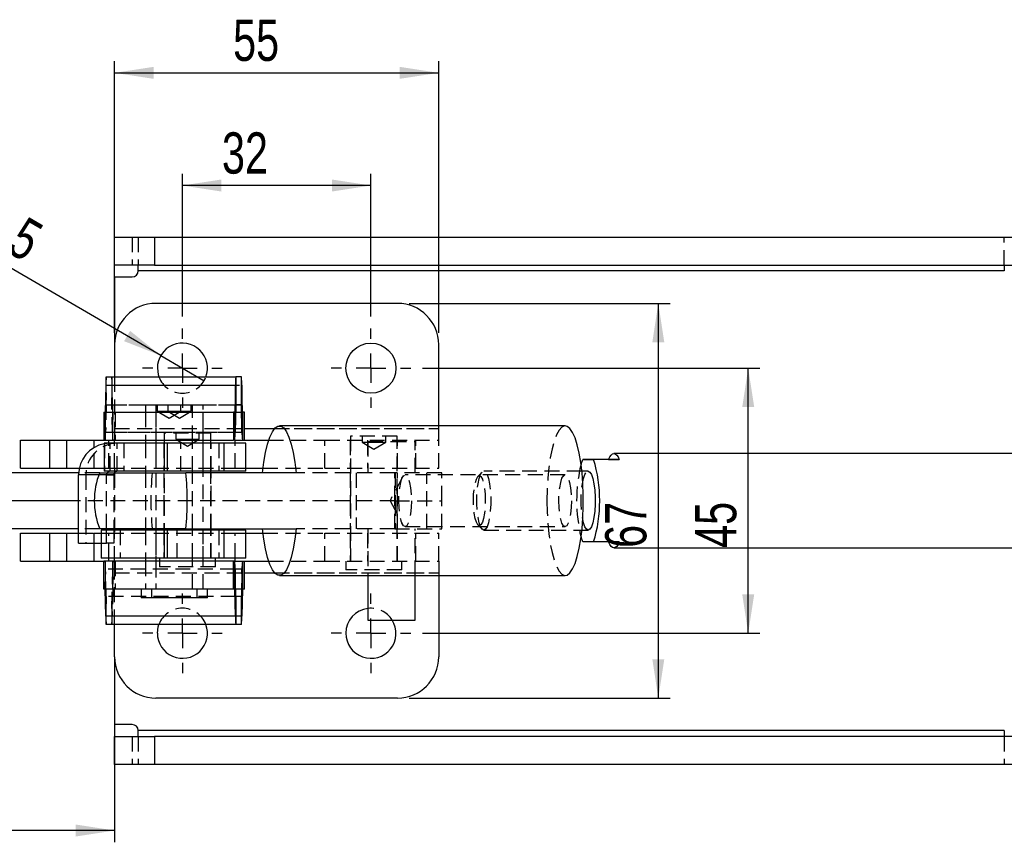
# Model space of a CAD drawing. Extents: x 64 to 763, y 49 to 567.
# Tile 4 of 8: x 414 to 581, y 258 to 398. Entities that reach past the tile are written whole.
import ezdxf

# ---------------------------------------------------------------- set-up
doc = ezdxf.new("R2010")
doc.units = 0
doc.header["$LTSCALE"] = 2
doc.linetypes.add('HIDDEN', pattern=[1.905, 1.27, -0.635])
doc.layers.get('0').update_dxf_attribs({"linetype": 'CONTINUOUS'})
doc.styles.add('SLDTEXTSTYLE0', font='TXT', dxfattribs={"width": 0.75})
doc.dimstyles.new('SLDDIMSTYLE0', dxfattribs={"dimtxt": 7, "dimasz": 6.604, "dimexe": 0, "dimexo": 0.0625, "dimgap": 1.75, "dimtad": 1, "dimdec": 0, "dimrnd": 1e-09, "dimzin": 12, "dimtxsty": 'SLDTEXTSTYLE0', "dimsah": 1, "dimcen": 0.09, "dimazin": 3, "dimtfac": 1, "dimtdec": 0, "dimtofl": 0, "dimtmove": 0, "dimatfit": 3, "dimtolj": 1, "dimtzin": 12})
doc.dimstyles.new('SLDDIMSTYLE1', dxfattribs={"dimtxt": 7, "dimasz": 6.604, "dimexe": 0, "dimexo": 0.0625, "dimgap": 1.75, "dimtad": 1, "dimdec": 3, "dimrnd": 1e-09, "dimzin": 12, "dimtxsty": 'SLDTEXTSTYLE0', "dimsah": 1, "dimcen": 0.09, "dimazin": 3, "dimtfac": 1, "dimtdec": 3, "dimtofl": 0, "dimtmove": 0, "dimatfit": 3, "dimtolj": 1, "dimtzin": 12})
doc.dimstyles.new('SLDDIMSTYLE2', dxfattribs={"dimtxt": 7, "dimasz": 6.604, "dimexe": 0, "dimexo": 0.0625, "dimgap": 1.75, "dimtad": 1, "dimdec": 3, "dimrnd": 1e-09, "dimzin": 12, "dimtxsty": 'SLDTEXTSTYLE0', "dimblk1": 'NONE', "dimsah": 1, "dimcen": 0, "dimazin": 3, "dimtfac": 1, "dimtdec": 3, "dimtmove": 0, "dimatfit": 3, "dimtolj": 1, "dimtzin": 12})

# ---------------------------------------------------------------- blocks, each defined once
blk = doc.blocks.new('_D_3')
at = {"color": 179, "linetype": 'CONTINUOUS'}
for p, q in [((481.91, 338.61), (539.19, 338.61)), ((537.19, 293.61), (537.19, 338.61)), ((481.91, 293.61), (539.19, 293.61))]:
    blk.add_line(p, q, dxfattribs=at)
for points in [[(537.19, 338.61), (536.18, 332.01), (538.21, 332.01)], [(537.19, 293.61), (538.21, 300.21), (536.18, 300.21)]]:
    blk.add_solid(points, dxfattribs=at)
at = {"color": 179, "linetype": 'CONTINUOUS', "insert": (528.17, 308.1, -50.05), "char_height": 7, "attachment_point": 1, "rotation": 90, "style": 'SLDTEXTSTYLE0'}
blk.add_mtext('45', dxfattribs=at)
blk = doc.blocks.new('_D_4')
at = {"color": 179, "linetype": 'CONTINUOUS'}
for p, q in [((479.66, 349.61), (523.93, 349.61)), ((521.93, 349.61), (521.93, 282.61)), ((479.66, 282.61), (523.93, 282.61))]:
    blk.add_line(p, q, dxfattribs=at)
for points in [[(521.93, 349.61), (520.92, 343.01), (522.95, 343.01)], [(521.93, 282.61), (522.95, 289.21), (520.92, 289.21)]]:
    blk.add_solid(points, dxfattribs=at)
at = {"color": 179, "linetype": 'CONTINUOUS', "insert": (512.91, 308.1, -50.05), "char_height": 7, "attachment_point": 1, "rotation": 90, "style": 'SLDTEXTSTYLE0'}
blk.add_mtext('67', dxfattribs=at)
blk = doc.blocks.new('_D_5')
at = {"color": 179, "linetype": 'CONTINUOUS'}
for p, q in [((441.16, 347.36), (441.16, 371.61)), ((473.16, 347.36), (473.16, 371.61)), ((473.16, 369.61), (441.16, 369.61))]:
    blk.add_line(p, q, dxfattribs=at)
for points in [[(441.16, 369.61), (447.76, 368.59), (447.76, 370.63)], [(473.16, 369.61), (466.55, 370.63), (466.55, 368.59)]]:
    blk.add_solid(points, dxfattribs=at)
at = {"color": 179, "linetype": 'CONTINUOUS', "insert": (447.87, 378.63, -50.05), "char_height": 7, "attachment_point": 1, "style": 'SLDTEXTSTYLE0'}
blk.add_mtext('32', dxfattribs=at)
blk = doc.blocks.new('_D_6')
at = {"color": 179, "linetype": 'CONTINUOUS'}
for p, q in [((329.81, 307.96), (329.81, 258.13)), ((429.66, 287.61), (429.66, 258.13)), ((429.66, 260.13), (329.81, 260.13))]:
    blk.add_line(p, q, dxfattribs=at)
for points in [[(329.81, 260.13), (336.41, 259.11), (336.41, 261.15)], [(429.66, 260.13), (423.05, 261.15), (423.05, 259.11)]]:
    blk.add_solid(points, dxfattribs=at)
at = {"color": 179, "linetype": 'CONTINUOUS', "insert": (361.76, 269.15, -50.05), "char_height": 7, "attachment_point": 1, "style": 'SLDTEXTSTYLE0'}
blk.add_mtext('100', dxfattribs=at)
blk = doc.blocks.new('_D_7')
at = {"color": 179, "linetype": 'CONTINUOUS'}
for p, q in [((429.66, 344.61), (429.66, 390.73)), ((484.66, 344.61), (484.66, 390.73)), ((429.66, 388.73), (484.66, 388.73))]:
    blk.add_line(p, q, dxfattribs=at)
for points in [[(429.66, 388.73), (436.26, 387.72), (436.26, 389.75)], [(484.66, 388.73), (478.05, 389.75), (478.05, 387.72)]]:
    blk.add_solid(points, dxfattribs=at)
at = {"color": 179, "linetype": 'CONTINUOUS', "insert": (449.76, 397.76, -50.05), "char_height": 7, "attachment_point": 1, "style": 'SLDTEXTSTYLE0'}
blk.add_mtext('55', dxfattribs=at)
blk = doc.blocks.new('_D_8')
at = {"color": 179, "linetype": 'CONTINUOUS'}
for q in [(395.88, 364.93), (444.83, 336.47)]:
    blk.add_line((437.48, 340.75), q, dxfattribs=at)
blk.add_solid([(437.48, 340.75), (432.28, 344.94), (431.26, 343.19)], dxfattribs=at)
at = {"color": 179, "linetype": 'CONTINUOUS', "char_height": 7, "attachment_point": 1, "rotation": 329.8316, "style": 'SLDTEXTSTYLE0'}
for s, insert in [('%%c', (400.38, 372.68, -50.05)), ('8,5', (409.57, 367.47, -50.05))]:
    blk.add_mtext(s, dxfattribs=dict(at, insert=insert))
blk = doc.blocks.new('_NONE')
blk = doc.blocks.new('SW_CENTERMARKSYMBOL_3')
at = {"color": 0, "linetype": 'CONTINUOUS'}
for p, q in [((0, 5), (0, 6.75)), ((0, 0), (0, 2.5)), ((-5, 0), (-6.75, 0)), ((0, 0), (-2.5, 0)), ((0, 0), (0, -2.5)), ((0, 0), (2.5, 0)), ((5, 0), (6.75, 0)), ((0, -5), (0, -6.75))]:
    blk.add_line(p, q, dxfattribs=at)
blk = doc.blocks.new('SW_CENTERMARKSYMBOL_4')
at = {"color": 0, "linetype": 'CONTINUOUS'}
for p, q in [((0, 5), (0, 6.75)), ((0, 0), (0, 2.5)), ((-5, 0), (-6.75, 0)), ((0, 0), (-2.5, 0)), ((0, 0), (0, -2.5)), ((0, 0), (2.5, 0)), ((5, 0), (6.75, 0)), ((0, -5), (0, -6.75))]:
    blk.add_line(p, q, dxfattribs=at)
blk = doc.blocks.new('SW_CENTERMARKSYMBOL_5')
at = {"color": 0, "linetype": 'CONTINUOUS'}
for p, q in [((0, 5), (0, 6.75)), ((0, 0), (0, 2.5)), ((-5, 0), (-6.75, 0)), ((0, 0), (-2.5, 0)), ((0, 0), (0, -2.5)), ((0, 0), (2.5, 0)), ((5, 0), (6.75, 0)), ((0, -5), (0, -6.75))]:
    blk.add_line(p, q, dxfattribs=at)
blk = doc.blocks.new('SW_CENTERMARKSYMBOL_6')
at = {"color": 0, "linetype": 'CONTINUOUS'}
for p, q in [((0, 5), (0, 6.75)), ((0, 0), (0, 2.5)), ((-5, 0), (-6.75, 0)), ((0, 0), (-2.5, 0)), ((0, 0), (0, -2.5)), ((0, 0), (2.5, 0)), ((5, 0), (6.75, 0)), ((0, -5), (0, -6.75))]:
    blk.add_line(p, q, dxfattribs=at)

msp = doc.modelspace()

# ---------------------------------------------------------------- linework, layer by layer
at = {"color": 7, "linetype": 'CONTINUOUS'}
for p, q in [((429.657864, 356.109682), (429.657864, 360.859684)), ((429.657864, 360.859684), (436.411212, 360.859684)), ((436.411212, 360.859684), (436.411212, 356.109682)), ((436.411212, 360.859684), (600.469082, 360.859684)), ((436.411212, 356.109682), (429.657864, 356.109682)), ((433.657865, 355.109684), (433.657865, 356.109682)), ((436.411212, 356.109682), (600.469082, 356.109682)), ((580.657861, 356.109682), (580.657861, 355.109684)), ((580.657861, 355.109684), (433.657865, 355.109684)), ((429.657864, 354.109682), (429.657864, 342.609683)), ((429.657864, 354.109682), (432.657865, 354.109682)), ((477.657865, 349.609684), (436.657864, 349.609684)), ((429.657864, 342.609683), (429.657864, 337.111916)), ((484.657864, 328.809683), (484.657864, 342.609683)), ((428.232002, 337.111916), (450.226304, 337.111916)), ((450.226304, 337.111916), (450.226304, 332.361918)), ((451.160673, 337.111916), (450.226304, 337.111916)), ((451.160673, 332.361918), (451.160673, 337.111916)), ((428.155403, 335.717745), (428.050649, 331.114846)), ((428.155403, 335.717745), (450.149704, 335.717745)), ((450.149704, 335.717745), (450.044951, 331.114846)), ((450.226143, 332.358988), (450.149704, 335.717745)), ((451.237273, 335.717745), (451.160834, 332.358988)), ((451.342026, 331.114846), (451.237273, 335.717745)), ((427.837157, 331.111917), (427.837157, 326.361917)), ((427.837157, 331.111917), (449.831459, 331.111917)), ((434.898314, 332.307448), (434.898314, 331.111917)), ((442.898314, 332.307448), (434.898314, 332.307448)), ((442.898314, 331.111917), (442.898314, 332.307448)), ((449.831459, 331.111917), (449.831459, 326.361917)), ((450.044791, 331.111917), (449.831459, 331.111917)), ((450.044791, 326.361917), (450.044791, 331.111917)), ((450.044951, 331.114846), (450.12139, 327.756089)), ((450.226143, 332.358988), (450.12139, 327.756089)), ((451.160673, 332.361918), (450.226304, 332.361918)), ((451.265587, 327.756089), (451.160834, 332.358988)), ((451.265587, 327.756089), (451.342026, 331.114846)), ((451.342186, 331.111917), (451.342186, 326.361917)), ((451.7176, 331.111917), (451.342186, 331.111917)), ((451.7176, 326.361917), (451.7176, 331.111917)), ((506.120632, 328.809683), (457.619681, 328.809683)), ((413.657866, 321.611917), (413.657866, 326.361917)), ((413.657866, 326.361917), (418.657864, 326.361917)), ((418.657864, 321.611917), (418.657864, 326.361917)), ((418.657864, 326.361917), (421.552959, 326.361917)), ((421.552959, 321.611917), (421.552959, 326.361917)), ((421.552959, 326.361917), (426.160916, 326.361917)), ((426.160916, 326.361917), (427.837157, 326.361917)), ((427.837157, 326.361917), (449.831459, 326.361917)), ((434.898314, 326.361917), (434.898314, 325.859683)), ((442.898314, 325.859683), (442.898314, 326.361917)), ((445.986726, 325.859683), (445.986726, 326.361917)), ((450.044791, 326.361917), (449.831459, 326.361917)), ((450.104422, 326.361917), (455.79807, 326.361917)), ((427.898315, 325.859683), (427.898315, 321.109683)), ((438.050999, 325.859683), (427.898315, 325.859683)), ((438.050999, 325.859683), (438.050999, 321.109683)), ((438.549514, 325.859683), (438.050999, 325.859683)), ((438.549514, 325.859683), (438.549514, 321.109683)), ((448.216031, 325.859683), (438.549514, 325.859683)), ((448.216031, 325.859683), (448.216031, 321.109683)), ((451.951922, 325.859683), (448.216031, 325.859683)), ((451.951922, 321.109683), (451.951922, 325.859683)), ((508.815414, 322.301554), (509.098894, 323.109683)), ((510.940003, 323.109683), (509.098894, 323.109683)), ((509.098894, 323.109683), (510.940003, 323.109683)), ((515.311043, 323.109683), (510.940003, 323.109683)), ((513.469934, 323.109683), (515.311043, 323.109683)), ((591.33844, 324.109683), (514.390486, 324.109683)), ((413.657866, 321.611917), (418.657864, 321.611917)), ((418.657864, 321.611917), (421.552959, 321.611917)), ((421.552959, 321.611917), (423.654928, 321.611917)), ((438.050999, 321.109683), (427.898315, 321.109683)), ((429.657864, 320.905942), (429.657864, 320.859683)), ((434.898314, 321.109683), (434.898314, 320.859683)), ((438.549514, 321.109683), (438.050999, 321.109683)), ((448.216031, 321.109683), (438.549514, 321.109683)), ((442.898314, 320.859683), (442.898314, 321.109683)), ((445.986726, 320.859683), (445.986726, 321.109683)), ((451.951922, 321.109683), (448.216031, 321.109683)), ((451.951922, 321.611917), (454.837922, 321.611917)), ((510.01945, 321.109683), (508.957832, 321.109683)), ((423.55192, 320.859683), (406.191046, 320.859683)), ((423.540494, 308.909683), (423.540494, 320.509683)), ((427.120051, 320.859683), (441.760775, 320.859683)), ((460.482142, 320.859683), (441.760775, 320.859683)), ((423.540494, 316.109683), (406.191046, 316.109683)), ((423.540494, 311.359683), (406.191046, 311.359683)), ((441.760775, 311.359683), (427.120051, 311.359683)), ((427.344532, 311.109683), (427.344532, 306.359683)), ((438.050999, 311.109683), (427.344532, 311.109683)), ((428.276381, 311.109683), (428.276381, 311.359683)), ((429.50884, 311.359683), (429.50884, 311.109683)), ((429.657864, 311.359683), (429.657864, 311.109683)), ((434.898314, 311.359683), (434.898314, 311.109683)), ((438.050999, 311.109683), (438.050999, 306.359683)), ((438.549514, 311.109683), (438.050999, 311.109683)), ((438.549514, 311.109683), (438.549514, 306.359683)), ((448.216031, 311.109683), (438.549514, 311.109683)), ((441.760775, 311.359683), (460.482142, 311.359683)), ((442.898314, 311.109683), (442.898314, 311.359683)), ((445.986726, 311.109683), (445.986726, 311.359683)), ((448.216031, 311.109683), (448.216031, 306.359683)), ((451.951922, 311.109683), (448.216031, 311.109683)), ((451.951922, 306.359683), (451.951922, 311.109683)), ((508.957832, 311.109683), (510.01945, 311.109683)), ((413.657866, 305.857449), (413.657866, 310.607449)), ((413.657866, 310.607449), (418.657864, 310.607449)), ((418.657864, 305.857449), (418.657864, 310.607449)), ((418.657864, 310.607449), (421.552959, 310.607449)), ((421.552959, 305.857449), (421.552959, 310.607449)), ((421.552959, 310.607449), (423.540494, 310.607449)), ((451.951922, 310.607449), (454.837922, 310.607449)), ((509.098894, 309.109683), (508.815414, 309.917812)), ((423.540494, 308.909683), (427.344532, 308.909683)), ((510.940003, 309.109683), (509.098894, 309.109683)), ((515.311043, 309.109683), (510.940003, 309.109683)), ((514.390486, 308.109683), (591.33844, 308.109683)), ((413.657866, 305.857449), (418.657864, 305.857449)), ((418.657864, 305.857449), (421.552959, 305.857449)), ((421.552959, 305.857449), (426.160916, 305.857449)), ((426.160916, 305.857449), (427.837157, 305.857449)), ((438.050999, 306.359683), (427.344532, 306.359683)), ((427.837157, 301.107449), (427.837157, 305.857449)), ((449.831459, 305.857449), (427.837157, 305.857449)), ((434.898314, 306.359683), (434.898314, 305.857449)), ((438.549514, 306.359683), (438.050999, 306.359683)), ((448.216031, 306.359683), (438.549514, 306.359683)), ((442.898314, 305.857449), (442.898314, 306.359683)), ((446.780476, 305.857449), (446.780476, 306.359683)), ((451.951922, 306.359683), (448.216031, 306.359683)), ((449.831459, 301.107449), (449.831459, 305.857449)), ((450.044791, 305.857449), (449.831459, 305.857449)), ((450.044791, 301.107449), (450.044791, 305.857449)), ((450.104422, 305.857449), (455.79807, 305.857449)), ((451.342186, 305.857449), (451.342186, 301.107449)), ((451.7176, 301.107449), (451.7176, 305.857449)), ((450.12139, 304.463277), (450.044951, 301.10452)), ((450.226143, 299.860378), (450.12139, 304.463277)), ((451.265587, 304.463277), (451.160834, 299.860378)), ((451.342026, 301.10452), (451.265587, 304.463277)), ((457.619681, 303.409683), (506.120632, 303.409683)), ((472.657864, 303.409683), (472.657864, 295.859683)), ((480.657863, 295.859683), (480.657863, 303.409683)), ((484.657864, 303.409683), (484.657864, 289.609683)), ((449.831459, 301.107449), (427.837157, 301.107449)), ((428.155403, 296.501621), (428.050649, 301.10452)), ((434.135814, 301.107449), (434.135814, 299.60745)), ((443.660814, 299.60745), (443.660814, 301.107449)), ((450.044791, 301.107449), (449.831459, 301.107449)), ((450.149704, 296.501621), (450.044951, 301.10452)), ((451.342026, 301.10452), (451.237273, 296.501621)), ((451.7176, 301.107449), (451.342186, 301.107449)), ((443.660814, 299.60745), (434.135814, 299.60745)), ((450.149704, 296.501621), (450.226143, 299.860378)), ((450.226304, 299.857448), (450.226304, 295.10745)), ((451.160673, 299.857448), (450.226304, 299.857448)), ((451.160673, 295.10745), (451.160673, 299.857448)), ((451.160834, 299.860378), (451.237273, 296.501621)), ((450.149704, 296.501621), (428.155403, 296.501621)), ((472.657864, 295.859683), (476.657865, 295.859683)), ((476.657865, 295.859683), (480.657863, 295.859683)), ((450.226304, 295.10745), (428.232002, 295.10745)), ((429.657864, 289.609683), (429.657864, 295.10745)), ((451.160673, 295.10745), (450.226304, 295.10745)), ((429.657864, 289.609683), (429.657864, 278.109684)), ((477.657865, 282.609682), (436.657864, 282.609682)), ((432.657865, 278.109684), (429.657864, 278.109684)), ((429.657864, 271.359682), (429.657864, 276.109684)), ((429.657864, 276.109684), (436.411212, 276.109684)), ((433.657865, 276.109684), (433.657865, 277.109682)), ((580.657861, 277.109682), (433.657865, 277.109682)), ((436.411212, 276.109684), (436.411212, 271.359682)), ((600.469082, 276.109684), (436.411212, 276.109684)), ((580.657861, 277.109682), (580.657861, 276.109684)), ((436.411212, 271.359682), (429.657864, 271.359682)), ((600.469082, 271.359682), (436.411212, 271.359682))]:
    msp.add_line(p, q, dxfattribs=at)
at = {"color": 7, "linetype": 'HIDDEN'}
for p, q in [((432.657865, 360.859684), (432.657865, 356.109682)), ((433.657865, 360.859684), (433.657865, 356.109682)), ((580.657861, 356.109682), (580.657861, 360.859684)), ((580.657861, 355.109684), (433.657865, 355.109684)), ((428.232002, 332.361918), (428.232002, 337.111916)), ((429.166372, 337.111916), (429.166372, 332.361918)), ((429.657864, 337.111916), (429.657864, 328.361917)), ((428.155403, 335.717745), (428.231842, 332.358988)), ((429.166532, 332.358988), (429.242971, 335.717745)), ((429.242971, 335.717745), (451.237273, 335.717745)), ((429.347723, 331.114846), (429.242971, 335.717745)), ((428.050489, 331.111917), (428.050489, 326.361917)), ((428.127089, 327.756089), (428.050649, 331.114846)), ((428.231842, 332.358988), (428.127089, 327.756089)), ((428.231842, 332.358988), (450.226143, 332.358988)), ((428.232002, 332.361918), (450.226304, 332.361918)), ((429.271285, 327.756089), (429.166532, 332.358988)), ((429.166532, 332.358988), (450.226143, 332.358988)), ((429.347723, 331.114846), (429.271285, 327.756089)), ((429.347723, 331.114846), (451.342026, 331.114846)), ((429.347885, 326.361917), (429.347885, 331.111917)), ((429.723297, 331.111917), (429.723297, 326.361917)), ((434.898314, 331.114846), (442.898314, 331.114846)), ((434.898314, 331.111917), (434.898314, 326.361917)), ((434.898314, 331.111917), (434.898314, 326.361917)), ((436.657864, 332.307448), (436.657864, 301.107449)), ((436.657864, 331.111917), (436.657864, 326.361917)), ((436.898314, 332.307448), (436.898314, 331.307449)), ((436.898314, 331.307449), (438.898315, 331.307449)), ((436.898314, 331.307449), (438.898315, 330.105728)), ((438.657864, 332.307448), (438.657864, 331.307449)), ((438.657864, 331.307449), (440.657864, 330.105728)), ((438.898315, 331.307449), (440.898315, 331.307449)), ((438.898315, 330.105728), (440.898315, 331.307449)), ((440.657864, 330.105728), (442.657865, 331.307449)), ((440.898315, 331.307449), (440.898315, 332.307448)), ((440.898315, 331.307449), (442.657865, 331.307449)), ((442.657865, 331.307449), (442.657865, 332.307448)), ((444.657864, 332.307448), (442.898314, 332.307448)), ((442.898314, 326.361917), (442.898314, 331.111917)), ((442.898314, 326.361917), (442.898314, 331.111917)), ((444.657864, 301.107449), (444.657864, 332.307448)), ((444.657864, 326.361917), (444.657864, 331.111917)), ((450.044791, 331.111917), (451.342186, 331.111917)), ((428.127089, 327.756089), (450.12139, 327.756089)), ((429.271285, 327.756089), (450.12139, 327.756089)), ((429.657864, 328.361917), (484.657864, 328.361917)), ((429.657864, 328.361917), (429.657864, 326.361922)), ((429.657864, 328.361917), (451.7176, 328.361917)), ((445.986726, 327.559683), (438.049226, 327.559683)), ((438.049226, 327.559683), (438.049226, 306.359683)), ((440.017977, 327.559683), (440.017977, 326.559683)), ((444.017977, 326.559683), (444.017977, 327.559683)), ((445.986726, 326.361917), (445.986726, 327.559683)), ((456.80734, 328.361917), (484.657864, 328.361917)), ((484.657864, 328.361917), (484.657864, 328.809683)), ((484.657864, 326.361917), (484.657864, 328.361917)), ((429.657864, 326.361922), (429.65389, 326.361917)), ((429.65389, 321.611917), (429.65389, 326.361917)), ((429.657864, 321.611935), (429.657864, 326.361922)), ((436.657864, 326.361917), (436.657864, 321.611917)), ((440.017977, 326.559683), (442.017976, 326.559683)), ((440.017977, 326.559683), (442.017976, 325.357962)), ((442.017976, 326.559683), (444.017977, 326.559683)), ((442.017976, 325.357962), (444.017977, 326.559683)), ((444.657864, 321.611917), (444.657864, 326.361917)), ((455.79807, 326.361917), (465.326631, 326.361917)), ((465.326631, 321.611917), (465.326631, 326.361917)), ((465.326631, 326.361917), (484.657864, 326.361917)), ((469.657864, 326.361917), (469.657864, 321.611917)), ((477.626613, 327.057449), (469.689114, 327.057449)), ((469.689114, 327.057449), (469.689114, 305.857449)), ((471.657864, 327.057449), (471.657864, 326.057449)), ((471.657864, 326.057449), (473.657864, 326.057449)), ((471.657864, 326.057449), (473.657864, 324.855728)), ((472.557864, 326.361917), (472.557864, 321.611917)), ((472.657864, 326.159683), (476.657865, 326.159683)), ((472.657864, 326.159683), (472.657864, 320.859683)), ((473.657864, 326.057449), (475.657864, 326.057449)), ((473.657864, 324.855728), (475.657864, 326.057449)), ((475.657864, 326.057449), (475.657864, 327.057449)), ((476.657865, 326.159683), (480.657863, 326.159683)), ((477.626613, 305.857449), (477.626613, 327.057449)), ((477.657865, 321.611917), (477.657865, 326.361917)), ((480.657863, 320.859683), (480.657863, 326.159683)), ((480.757865, 321.611917), (480.757865, 326.361917)), ((484.657864, 321.611917), (484.657864, 326.361917)), ((426.160916, 321.611917), (426.160916, 325.1156)), ((428.874598, 325.859683), (427.898315, 325.769311)), ((427.930997, 325.859683), (427.930997, 321.109683)), ((428.677178, 321.611917), (428.677178, 325.859683)), ((428.874598, 321.109683), (428.874598, 325.859683)), ((430.107056, 321.109683), (430.107056, 325.859683)), ((431.204717, 325.859683), (431.204717, 321.109683)), ((434.898314, 325.859683), (434.898314, 321.109683)), ((434.898314, 325.859683), (434.898314, 321.109683)), ((438.017976, 325.859683), (438.017976, 321.109683)), ((440.871234, 321.109683), (440.871234, 325.859683)), ((442.898314, 321.109683), (442.898314, 325.859683)), ((442.898314, 321.109683), (442.898314, 325.859683)), ((445.986726, 321.109683), (445.986726, 325.859683)), ((446.017976, 321.109683), (446.017976, 325.859683)), ((447.351921, 325.859683), (447.351921, 321.109683)), ((450.104422, 321.611917), (450.104422, 325.859683)), ((423.654928, 321.611917), (426.160916, 321.611917)), ((426.160916, 321.611917), (428.677178, 321.611917)), ((428.677178, 321.611917), (450.104422, 321.611917)), ((429.657864, 321.467814), (429.657864, 320.905942)), ((450.104422, 321.611917), (451.951922, 321.611917)), ((454.837922, 321.611917), (465.326631, 321.611917)), ((465.326631, 321.611917), (484.657864, 321.611917)), ((492.018162, 320.957679), (491.317756, 320.213996)), ((508.957832, 321.109683), (492.30897, 321.109683)), ((424.772951, 320.509683), (423.540494, 320.509683)), ((427.120051, 320.859683), (423.55192, 320.859683)), ((429.50884, 320.509683), (424.772951, 320.509683)), ((424.772951, 320.509683), (424.772951, 308.909683)), ((428.276381, 320.509683), (426.984877, 320.509683)), ((428.276381, 320.509683), (429.50884, 320.509683)), ((428.276381, 311.359683), (428.276381, 320.509683)), ((429.50884, 320.509683), (429.50884, 311.359683)), ((429.657864, 320.859683), (429.657864, 311.359683)), ((434.898314, 320.859683), (434.898314, 311.359683)), ((434.898314, 320.859683), (434.898314, 311.359683)), ((438.017976, 320.859683), (438.017976, 316.109683)), ((442.898314, 311.359683), (442.898314, 320.859683)), ((442.898314, 311.359683), (442.898314, 320.859683)), ((445.986726, 311.359683), (445.986726, 320.859683)), ((446.017976, 316.109683), (446.017976, 320.859683)), ((477.188603, 320.859683), (460.482142, 320.859683)), ((469.657864, 320.859683), (469.657864, 316.109683)), ((470.657865, 320.859683), (470.657865, 311.359683)), ((478.514222, 320.108933), (476.395576, 316.109683)), ((477.188603, 316.109683), (477.188603, 320.859683)), ((485.217865, 320.859683), (477.188603, 320.859683)), ((477.247099, 320.859683), (477.247099, 316.109683)), ((477.657865, 316.109683), (477.657865, 320.859683)), ((506.120632, 320.509683), (478.9601, 320.509683)), ((482.657864, 311.359683), (482.657864, 320.859683)), ((485.217865, 316.109683), (485.217865, 320.859683)), ((477.188603, 316.109683), (423.540494, 316.109683)), ((438.017976, 316.109683), (438.017976, 311.359683)), ((446.017976, 311.359683), (446.017976, 316.109683)), ((469.657864, 316.109683), (469.657864, 311.359683)), ((476.395576, 316.109683), (478.514222, 312.110433)), ((477.188603, 311.359683), (477.188603, 316.109683)), ((477.188603, 316.109683), (485.217865, 316.109683)), ((477.247099, 316.109683), (477.247099, 311.359683)), ((477.657865, 311.359683), (477.657865, 316.109683)), ((485.217865, 311.359683), (485.217865, 316.109683)), ((427.120051, 311.359683), (423.540494, 311.359683)), ((427.378996, 311.109683), (427.378996, 306.359683)), ((428.276381, 308.909683), (428.276381, 311.109683)), ((429.50884, 311.109683), (429.50884, 308.909683)), ((429.657864, 311.109683), (429.657864, 310.751552)), ((430.606498, 311.109683), (430.606498, 306.359683)), ((434.898314, 311.109683), (434.898314, 306.359683)), ((434.898314, 311.109683), (434.898314, 306.359683)), ((438.017976, 311.109683), (438.017976, 306.359683)), ((440.273016, 306.359683), (440.273016, 311.109683)), ((442.898314, 306.359683), (442.898314, 311.109683)), ((442.898314, 306.359683), (442.898314, 311.109683)), ((445.986726, 306.359683), (445.986726, 311.109683)), ((446.017976, 306.359683), (446.017976, 311.109683)), ((447.351921, 311.109683), (447.351921, 306.359683)), ((477.188603, 311.359683), (460.482142, 311.359683)), ((472.657864, 311.359683), (472.657864, 303.409683)), ((477.188603, 311.359683), (485.217865, 311.359683)), ((478.9601, 311.709683), (506.120632, 311.709683)), ((480.657863, 303.409683), (480.657863, 311.359683)), ((491.317756, 312.00537), (492.018162, 311.261688)), ((492.30897, 311.109683), (508.957832, 311.109683)), ((423.540494, 310.607449), (426.160916, 310.607449)), ((426.160916, 310.607449), (428.677178, 310.607449)), ((426.160916, 308.909683), (426.160916, 310.607449)), ((428.677178, 310.607449), (450.104422, 310.607449)), ((428.677178, 306.359683), (428.677178, 310.607449)), ((429.65389, 305.857449), (429.65389, 310.607449)), ((429.657864, 305.857444), (429.657864, 310.607432)), ((436.657864, 310.607449), (436.657864, 305.857449)), ((444.657864, 305.857449), (444.657864, 310.607449)), ((450.104422, 310.607449), (451.951922, 310.607449)), ((450.104422, 306.359683), (450.104422, 310.607449)), ((454.837922, 310.607449), (465.326631, 310.607449)), ((465.326631, 310.607449), (484.657864, 310.607449)), ((465.326631, 305.857449), (465.326631, 310.607449)), ((469.657864, 310.607449), (469.657864, 305.857449)), ((472.557864, 310.607449), (472.557864, 305.857449)), ((477.657865, 305.857449), (477.657865, 310.607449)), ((480.757865, 305.857449), (480.757865, 310.607449)), ((484.657864, 305.857449), (484.657864, 310.607449)), ((427.344532, 308.909683), (428.276381, 308.909683)), ((429.50884, 308.909683), (428.276381, 308.909683)), ((513.469934, 309.109683), (509.098894, 309.109683)), ((515.311043, 309.109683), (513.469934, 309.109683)), ((428.050489, 305.857449), (428.050489, 301.107449)), ((429.347885, 301.107449), (429.347885, 305.857449)), ((429.657864, 303.857449), (429.657864, 305.857444)), ((429.723297, 305.857449), (429.723297, 301.107449)), ((434.898314, 305.857449), (434.898314, 301.107449)), ((434.898314, 305.857449), (434.898314, 301.107449)), ((436.657864, 305.857449), (436.657864, 301.107449)), ((437.255477, 306.359683), (437.255477, 304.859683)), ((442.898314, 301.107449), (442.898314, 305.857449)), ((442.898314, 301.107449), (442.898314, 305.857449)), ((444.657864, 301.107449), (444.657864, 305.857449)), ((446.780476, 304.859683), (446.780476, 305.857449)), ((455.79807, 305.857449), (465.326631, 305.857449)), ((465.326631, 305.857449), (484.657864, 305.857449)), ((468.895365, 305.857449), (468.895365, 304.357449)), ((478.420365, 304.357449), (478.420365, 305.857449)), ((484.657864, 305.857449), (484.657864, 303.857449)), ((428.050649, 301.10452), (428.127089, 304.463277)), ((450.12139, 304.463277), (428.127089, 304.463277)), ((428.231842, 299.860378), (428.127089, 304.463277)), ((429.271285, 304.463277), (429.166532, 299.860378)), ((429.271285, 304.463277), (429.347723, 301.10452)), ((450.12139, 304.463277), (429.271285, 304.463277)), ((446.780476, 304.859683), (437.255477, 304.859683)), ((478.420365, 304.357449), (468.895365, 304.357449)), ((429.657864, 303.857449), (484.657864, 303.857449)), ((429.657864, 295.10745), (429.657864, 303.857449)), ((429.657864, 303.857449), (451.7176, 303.857449)), ((456.80734, 303.857449), (484.657864, 303.857449)), ((484.657864, 303.857449), (484.657864, 303.409683)), ((429.347723, 301.10452), (429.242971, 296.501621)), ((451.342026, 301.10452), (429.347723, 301.10452)), ((443.660814, 301.10452), (434.135814, 301.10452)), ((435.895364, 301.107449), (435.895364, 299.60745)), ((445.420364, 299.60745), (445.420364, 301.107449)), ((451.342186, 301.107449), (450.044791, 301.107449)), ((428.231842, 299.860378), (428.155403, 296.501621)), ((450.226143, 299.860378), (428.231842, 299.860378)), ((450.226304, 299.857448), (428.232002, 299.857448)), ((428.232002, 295.10745), (428.232002, 299.857448)), ((429.166372, 299.857448), (429.166372, 295.10745)), ((429.242971, 296.501621), (429.166532, 299.860378)), ((450.226143, 299.860378), (429.166532, 299.860378)), ((445.420364, 299.60745), (443.660814, 299.60745)), ((451.237273, 296.501621), (429.242971, 296.501621)), ((432.657865, 276.109684), (432.657865, 271.359682)), ((580.657861, 277.109682), (433.657865, 277.109682)), ((433.657865, 276.109684), (433.657865, 271.359682)), ((580.657861, 276.109684), (580.657861, 271.359682))]:
    msp.add_line(p, q, dxfattribs=at)
at = {"color": 8, "linetype": 'CONTINUOUS'}
for p, q in [((428.050649, 331.114846), (434.898314, 331.114846)), ((442.898314, 331.114846), (450.044951, 331.114846)), ((450.226143, 332.358988), (451.160834, 332.358988)), ((450.12139, 327.756089), (451.265587, 327.756089)), ((451.7176, 328.361917), (456.80734, 328.361917)), ((426.160916, 325.1156), (426.160916, 326.361917)), ((428.677178, 325.859683), (428.677178, 326.361917)), ((450.104422, 325.859683), (450.104422, 326.361917)), ((426.984877, 320.509683), (423.540494, 320.509683)), ((426.160916, 305.857449), (426.160916, 308.909683)), ((428.677178, 305.857449), (428.677178, 306.359683)), ((450.104422, 305.857449), (450.104422, 306.359683)), ((451.265587, 304.463277), (450.12139, 304.463277)), ((451.7176, 303.857449), (456.80734, 303.857449)), ((434.135814, 301.10452), (428.050649, 301.10452)), ((450.044951, 301.10452), (443.660814, 301.10452)), ((451.160834, 299.860378), (450.226143, 299.860378))]:
    msp.add_line(p, q, dxfattribs=at)
at = {"color": 7, "linetype": 'CONTINUOUS', "flags": 128}
for points in [[(436.907864, 338.609684), (437.052679, 337.509703), (437.180529, 337.111916)], [(454.757221, 320.859683), (454.975033, 322.65732), (455.259003, 324.291166), (455.602026, 325.720347), (455.995521, 326.909113), (456.429646, 327.827726), (456.89354, 328.453207), (457.375599, 328.769909), (457.863764, 328.769909), (458.345822, 328.453207), (458.809717, 327.827726), (459.243841, 326.909113), (459.637337, 325.720347), (459.98036, 324.291166), (460.26433, 322.65732), (460.482142, 320.859683)], [(506.120632, 303.409683), (506.474598, 303.493476), (506.93849, 303.863664), (507.383208, 304.520887), (507.798336, 305.449743), (508.174139, 306.628457), (508.501808, 308.029404), (508.773665, 309.619746), (508.983339, 311.362206), (509.125914, 313.215943), (509.198043, 315.137508), (509.198043, 317.081859), (509.125914, 319.003423), (508.983339, 320.85716), (508.773665, 322.59962), (508.501808, 324.189963), (508.174139, 325.590909), (507.798336, 326.769624), (507.383208, 327.698479), (506.93849, 328.355702), (506.474598, 328.72589), (506.120632, 328.809683)], [(513.469934, 323.109683), (513.686917, 323.541904), (513.915113, 323.85565), (514.150891, 324.04592), (514.390486, 324.109683), (514.630082, 324.04592), (514.865859, 323.85565), (515.09406, 323.541904), (515.311043, 323.109683)], [(510.01945, 321.109683), (510.303858, 320.964392), (510.57174, 320.536963), (510.807524, 319.852237), (510.997511, 318.950007), (511.130652, 317.882707), (511.199216, 316.712366), (511.199216, 315.507), (511.130652, 314.336659), (510.997511, 313.269359), (510.807524, 312.367129), (510.57174, 311.682403), (510.303858, 311.254974), (510.01945, 311.109683)], [(460.482142, 311.359683), (460.26433, 309.562046), (459.98036, 307.928201), (459.637337, 306.499019), (459.243841, 305.310253), (458.809717, 304.39164), (458.345822, 303.766159), (457.863764, 303.449457), (457.375599, 303.449457), (456.89354, 303.766159), (456.429646, 304.39164), (455.995521, 305.310253), (455.602026, 306.499019), (455.259003, 307.928201), (454.975033, 309.562046), (454.757221, 311.359683)], [(515.311043, 309.109683), (515.09406, 308.677463), (514.865859, 308.363716), (514.630082, 308.173446), (514.390486, 308.109683), (514.150891, 308.173446), (513.915113, 308.363716), (513.686917, 308.677463), (513.469934, 309.109683)], [(436.907864, 293.609682), (437.052679, 294.709664), (437.180529, 295.10745)]]:
    msp.add_lwpolyline(points, dxfattribs=at)
at = {"color": 7, "linetype": 'HIDDEN', "flags": 128}
for points in [[(506.120632, 328.809683), (506.00241, 328.800363), (505.532994, 328.577378), (505.077354, 328.062162), (504.646163, 327.266789), (504.249535, 326.209902), (503.896764, 324.916276), (503.596119, 323.41623), (503.354645, 321.744925), (503.178003, 319.941535), (503.070335, 318.048329), (503.034162, 316.109683)], [(492.30897, 311.109683), (492.024562, 311.254974), (491.75668, 311.682403), (491.520896, 312.367129), (491.33091, 313.269359), (491.197768, 314.336659), (491.129204, 315.507), (491.129204, 316.712367), (491.197768, 317.882708), (491.33091, 318.950007), (491.520896, 319.852237), (491.75668, 320.536963), (492.024562, 320.964392), (492.30897, 321.109683), (492.593381, 320.964392), (492.861263, 320.536963), (493.097047, 319.852237), (493.287033, 318.950007), (493.420175, 317.882707), (493.488739, 316.712366), (493.488739, 315.507), (493.420175, 314.336659), (493.287033, 313.269359), (493.097047, 312.367129), (492.861263, 311.682403), (492.593381, 311.254974), (492.30897, 311.109683)], [(510.01945, 311.109683), (509.735039, 311.254974), (509.467158, 311.682403), (509.231373, 312.367129), (509.04139, 313.269359), (508.908245, 314.336659), (508.839681, 315.507), (508.839681, 316.712367), (508.908245, 317.882708), (509.04139, 318.950007), (509.231373, 319.852237), (509.467158, 320.536963), (509.735039, 320.964392), (510.01945, 321.109683)], [(480.029427, 316.109683), (479.99299, 314.970879), (479.886164, 313.909683), (479.716229, 312.998413), (479.494763, 312.299171), (479.236863, 311.859609), (478.9601, 311.709683), (478.683337, 311.859609), (478.425435, 312.299171), (478.20397, 312.998413), (478.034033, 313.909683), (477.927207, 314.970879), (477.890772, 316.109683), (477.927207, 317.248487), (478.034033, 318.309683), (478.20397, 319.220953), (478.425435, 319.920195), (478.683337, 320.359757), (478.9601, 320.509683), (479.236863, 320.359757), (479.494763, 319.920195), (479.716229, 319.220953), (479.886164, 318.309683), (479.99299, 317.248487), (480.029427, 316.109683)], [(491.563953, 311.876683), (491.303547, 312.020919), (491.060889, 312.443798), (490.852512, 313.1165), (490.692622, 313.993183), (490.59211, 315.014102), (490.557826, 316.109683), (490.59211, 317.205264), (490.692622, 318.226183), (490.852512, 319.102866), (491.060889, 319.775569), (491.303547, 320.198447), (491.563953, 320.342683), (491.824358, 320.198447), (492.067016, 319.775568), (492.27539, 319.102866), (492.435283, 318.226183), (492.535795, 317.205264), (492.570079, 316.109683), (492.535795, 315.014102), (492.435283, 313.993183), (492.27539, 313.1165), (492.067016, 312.443797), (491.824358, 312.020919), (491.563953, 311.876683)], [(507.189958, 316.109683), (507.153521, 314.970879), (507.046695, 313.909683), (506.876762, 312.998413), (506.655297, 312.299171), (506.397395, 311.859609), (506.120632, 311.709683), (505.843869, 311.859609), (505.585968, 312.299171), (505.364503, 312.998413), (505.194566, 313.909683), (505.08774, 314.970879), (505.051303, 316.109683), (505.08774, 317.248487), (505.194566, 318.309683), (505.364503, 319.220953), (505.585968, 319.920195), (505.843869, 320.359757), (506.120632, 320.509683), (506.397395, 320.359757), (506.655297, 319.920195), (506.876762, 319.220953), (507.046695, 318.309683), (507.153521, 317.248487), (507.189958, 316.109683)], [(503.034162, 316.109683), (503.070335, 314.171037), (503.178003, 312.277832), (503.354645, 310.474441), (503.596119, 308.803136), (503.896764, 307.30309), (504.249535, 306.009464), (504.646163, 304.952577), (505.077354, 304.157205), (505.532994, 303.641988), (506.00241, 303.419003), (506.120632, 303.409683)]]:
    msp.add_lwpolyline(points, dxfattribs=at)
at = {"color": 7, "linetype": 'CONTINUOUS'}
msp.add_circle((473.157864, 338.609683), 4.25, dxfattribs=at)
for centre, radius, start, end in [((432.657864, 355.109683), 1, 270, 0), ((436.657864, 342.609683), 7, 90, 180), ((477.657864, 342.609683), 7, 0, 90), ((441.157864, 338.609683), 4.25, 339.36486794, 180), ((437.265167, 335.91642), 9.11193, 172.46099304, 181.24937047), ((459.259471, 335.916417), 9.111933, 172.46097518, 181.24935017), ((442.127506, 335.916417), 9.111933, 358.75064983, 7.53902482), ((428.03142, 331.114429), 0.019234, 352.49622556, 1.24300091), ((450.025787, 331.114428), 0.019169, 352.47232121, 1.24874169), ((450.245274, 332.359405), 0.019135, 172.45501144, 181.2498858), ((451.141704, 332.359405), 0.019135, 358.7501142, 7.54498856), ((451.36119, 331.114428), 0.019169, 178.75125831, 187.52767879), ((441.011585, 327.557415), 9.111972, 352.46101206, 1.24935564), ((460.375392, 327.557415), 9.111972, 178.75064436, 187.53898794), ((428.885084, 320.516599), 5.344594, 100.63952799, 180.07414609), ((488.258409, 316.109683), 23.737201, 342.84871302, 17.15128698), ((428.874895, 320.511924), 0.597759, 90.02851709, 144.42477872), ((430.10731, 320.512008), 0.597675, 90.02436395, 144.42893186), ((438.898315, 316.109683), 12.7, 158.03650688, 180), ((391.812194, 316.109683), 50.17393, 354.56763451, 5.43236549), ((438.898315, 316.109683), 12.7, 180, 201.96349312), ((441.011585, 304.661951), 9.111972, 358.75064436, 7.53898794), ((460.375392, 304.661951), 9.111972, 172.46101206, 181.24935564), ((428.03142, 301.104937), 0.019234, 358.75699909, 7.50377444), ((450.025787, 301.104938), 0.019169, 358.75125831, 7.52767879), ((451.36119, 301.104938), 0.019169, 172.47232121, 181.24874169), ((450.245274, 299.859961), 0.019135, 178.7501142, 187.54498856), ((451.141704, 299.859961), 0.019135, 352.45501144, 1.2498858), ((473.157864, 293.609683), 4.25, 96.75632703, 180), ((437.265167, 296.302946), 9.11193, 178.75062953, 187.53900696), ((459.259471, 296.302949), 9.111933, 178.75064983, 187.53902482), ((442.127506, 296.302949), 9.111933, 352.46097518, 1.24935017), ((473.157864, 293.609683), 4.25, 180, 31.96571875), ((441.157864, 293.609683), 4.25, 180, 20.63513206), ((436.657864, 289.609683), 7, 180, 270), ((477.657864, 289.609683), 7, 270, 0), ((432.657864, 277.109683), 1, 360, 90)]:
    msp.add_arc(centre, radius, start, end, dxfattribs=at)
at = {"color": 7, "linetype": 'HIDDEN'}
for centre, radius, start, end in [((420.133207, 335.91642), 9.11193, 358.75062953, 7.53900696), ((441.157864, 338.609683), 4.25, 200.63513206, 339.36486794), ((428.250712, 332.359425), 0.018875, 172.41248332, 181.32872927), ((429.146677, 332.359372), 0.019859, 358.89261208, 7.36617534), ((429.366952, 331.114441), 0.019234, 178.79314375, 187.54028216), ((419.017283, 327.557415), 9.111972, 352.46101206, 1.24935564), ((438.381091, 327.557415), 9.111972, 178.75064436, 187.53898794), ((430.115021, 320.517613), 5.342076, 90.08542794, 180.08505128), ((534.147646, 316.109683), 26.077984, 166.2646979, 193.7353021), ((428.877497, 320.509792), 0.601116, 144.40378349, 180.0103784), ((430.109955, 320.509792), 0.601116, 144.40378349, 180.0103784), ((485.984435, 316.109683), 50.17393, 174.56763451, 185.43236549), ((419.017283, 304.661951), 9.111972, 358.75064436, 7.53898794), ((438.381091, 304.661951), 9.111972, 172.46101206, 181.24935564), ((429.366952, 301.104925), 0.019234, 172.45971784, 181.20685625), ((428.250712, 299.859941), 0.018875, 178.67127073, 187.58751668), ((429.146677, 299.859995), 0.019859, 352.63382466, 1.10738792), ((441.157864, 293.609683), 4.25, 20.63513206, 159.36486794), ((473.157864, 293.609683), 4.25, 31.96571875, 96.75632703), ((420.133207, 296.302946), 9.11193, 352.46099304, 1.24937047)]:
    msp.add_arc(centre, radius, start, end, dxfattribs=at)

# ---------------------------------------------------------------- block references
at = {"color": 179, "linetype": 'CONTINUOUS'}
for name, p in [('SW_CENTERMARKSYMBOL_5', (441.157864, 338.609683)), ('SW_CENTERMARKSYMBOL_4', (473.157864, 338.609683)), ('SW_CENTERMARKSYMBOL_6', (441.157864, 293.609683)), ('SW_CENTERMARKSYMBOL_3', (473.157864, 293.609683))]:
    msp.add_blockref(name, p, dxfattribs=at)

# ---------------------------------------------------------------- dimensions: what is measured, and where the dimension line sits
for base, p1, p2, dimstyle, picture, middle in [((484.657864, 388.731857), (429.657864, 342.609683), (484.657864, 342.609683), 'SLDDIMSTYLE1', '_D_7', (457.774587, 388.731857)), ((441.157864, 369.609683), (473.157864, 345.359683), (441.157864, 345.359683), 'SLDDIMSTYLE1', '_D_5', (455.883, 369.609683)), ((329.808686, 260.129612), (429.657864, 289.609683), (329.808686, 309.959767), 'SLDDIMSTYLE0', '_D_6', (372.359482, 260.129612))]:
    dim = msp.add_linear_dim(base=base, p1=p1, p2=p2, dimstyle=dimstyle, dxfattribs=at)
    dim.commit()
    dim.dimension.update_dxf_attribs({"geometry": picture, "text_midpoint": middle, "dimtype": 160})
dim = msp.add_diameter_dim_2p(p1=(444.832212, 336.473877), p2=(437.483516, 340.745489), dimstyle='SLDDIMSTYLE2', dxfattribs=at)
dim.commit()
dim.dimension.update_dxf_attribs({"geometry": '_D_8', "text_midpoint": (408.141039, 357.801565), "dimtype": 163})
for base, p1, p2, picture, middle in [((521.933915, 282.609683), (477.657864, 349.609683), (477.657864, 282.609683), '_D_4', (521.933915, 316.115428)), ((537.194685, 338.609683), (479.907864, 293.609683), (479.907864, 338.609683), '_D_3', (537.194685, 316.115428))]:
    dim = msp.add_linear_dim(base=base, p1=p1, p2=p2, angle=90, dimstyle='SLDDIMSTYLE1', dxfattribs=at)
    dim.commit()
    dim.dimension.update_dxf_attribs({"geometry": picture, "text_midpoint": middle, "dimtype": 160})

doc.saveas('drawing.dxf')
